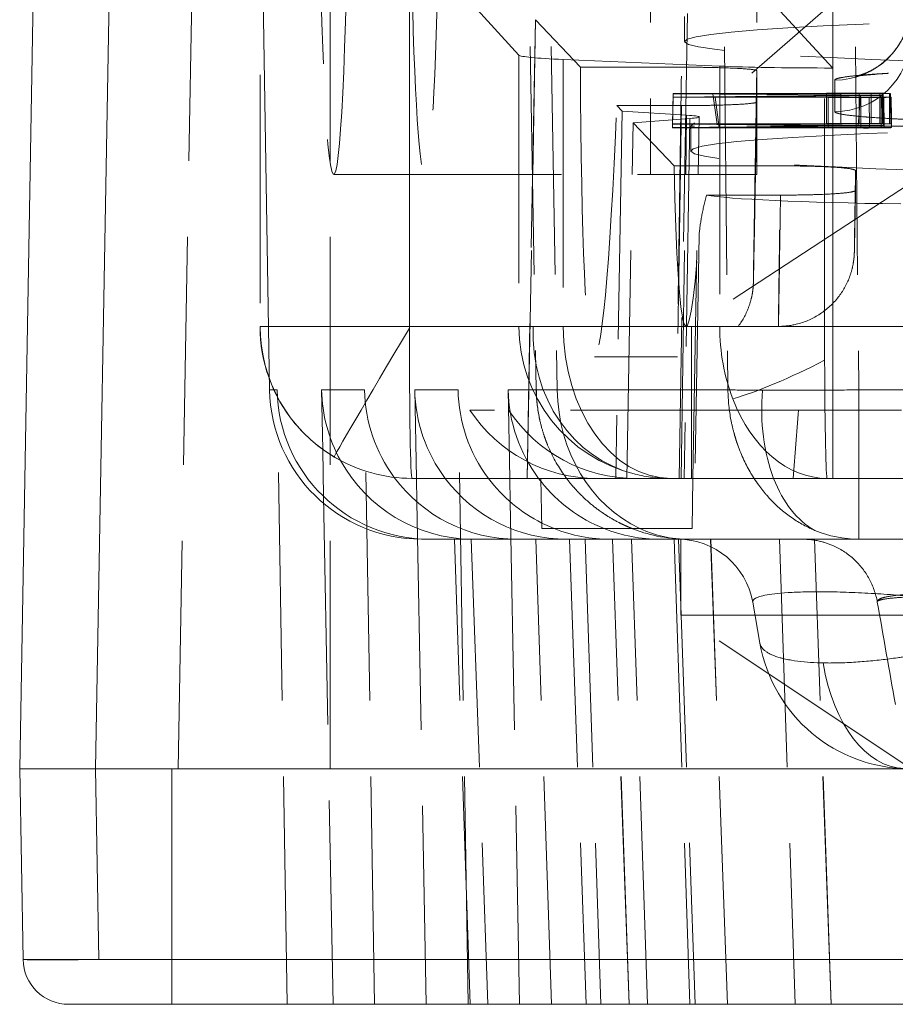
# Model space of a CAD drawing. Header units: millimetres. Extents: x -8.5 to 8.5, y 0 to 12.5.
# Tile 1 of 4: x -8.5 to -2.7, y 0 to 6.5. Entities that reach past the tile are written whole.
import ezdxf

# ---------------------------------------------------------------- set-up
doc = ezdxf.new("R2010")
doc.units = ezdxf.units.MM
doc.header["$LTSCALE"] = 10
doc.linetypes.add('ALLCAD_Strich', pattern=[0.2, 0.15, -0.05])
doc.layers.add('BESCH_KONT_verb_schn_grun_2d', color=10, linetype='Continuous')

msp = doc.modelspace()

# ---------------------------------------------------------------- linework, layer by layer
at = {"layer": 'BESCH_KONT_verb_schn_grun_2d', "linetype": 'Continuous', "lineweight": 0}
for p, q in [((-3.15, 12.46), (-3.15, 4.46)), ((-8.3461, 10.3652), (-8.5, 1.55)), ((-7.8462, 10.3652), (-8.0001, 1.55)), ((-6.8556, 4.0425), (-6.9619, 10.3652)), ((-5.9361, 8.0916), (-5.9361, 4.46)), ((-5.9361, 4.46), (-6.7217, 4.46)), ((-5.9361, 4.46), (-3.15, 4.46)), ((-3.15, 4.46), (5.9319, 4.46)), ((-3.15, 3.46), (-3.15, 4.46)), ((-6.8063, 4.0425), (-6.8556, 4.0425)), ((-6.5061, 3.6507), (-6.5004, 3.3408)), ((-5.9187, 3.46), (-3.15, 3.46)), ((-5.8897, 3.46), (-5.8868, 3.306)), ((-5.275, 3.46), (-5.2721, 3.3053)), ((-5.07, 3.46), (-5.0642, 3.13)), ((-5.0642, 3.13), (-5.07, 3.46)), ((-4.0758, 3.13), (-4.07, 3.46)), ((-3.15, 3.46), (5.9144, 3.46)), ((-2.979, 3.46), (-2.979, 3.06)), ((-4.0758, 3.13), (-5.0642, 3.13)), ((-4.1695, 3.06), (-5.8557, 3.06)), ((-5.5289, 3.0601), (-5.5289, 3.06)), ((-3.6295, 2.3764), (-3.6771, 2.6468)), ((-8.5, 1.55), (-8.4781, 0.2948)), ((-8.5, 1.55), (-8.0001, 1.55)), ((-8.0001, 1.55), (-2.6446, 1.55)), ((-8.0001, 1.55), (-7.9782, 0.2948)), ((7.9782, 0.2948), (-7.9782, 0.2948)), ((-7.9782, 0), (-8.1781, 0)), ((7.9782, 0), (-7.9782, 0))]:
    msp.add_line(p, q, dxfattribs=at)
at = {"layer": 'BESCH_KONT_verb_schn_grun_2d', "linetype": 'ALLCAD_Strich', "lineweight": 0}
for p, q in [((-7.4566, 1.55), (-7.3039, 10.3)), ((-6.4571, 1.55), (-6.4571, 10.3)), ((-5.2094, 10.3), (-5.1013, 4.0425)), ((-5.0713, 10.3), (-4.9631, 4.0425)), ((-3.9023, 10.3), (-3.84, 4.0425)), ((-3.0413, 10.3), (-2.979, 4.0425)), ((-6.9187, 8.1155), (-6.9187, 4.46)), ((-6.9179, 8.1138), (-6.9179, 4.46)), ((-4.35, 7.96), (-4.35, 5.46)), ((-3.65, 7.96), (-3.65, 6.1416)), ((-2.55, 7.11), (-4.085, 5.7774)), ((-5.7481, 6.8296), (-5.2151, 6.2446)), ((-3.7694, 6.8296), (-3.15, 6.16)), ((-4.106, 6.5179), (-4.1614, 3.46)), ((-4.125, 6.499), (-4.125, 6.334)), ((-5.1065, 6.4779), (-5.1613, 3.46)), ((-5.1605, 3.46), (-5.1058, 6.4764)), ((-4.8106, 6.1654), (-5.1058, 6.4764)), ((-5.2151, 6.2446), (-5.2151, 4.46)), ((-4.923, 6.2162), (-3.8937, 6.1725)), ((-4.923, 6.2162), (-4.923, 4.46)), ((-4.1456, 6.1654), (-4.8106, 6.1654)), ((-3.8937, 6.1725), (-3.8937, 4.46)), ((-3.204, 4.46), (-3.204, 6.16)), ((-3.204, 6.16), (-3.15, 6.16)), ((-3.65, 5.9366), (-3.65, 6.1416)), ((-3.1371, 6.0803), (-3.1371, 5.8733)), ((-4.2003, 5.9929), (-4.2038, 5.7932)), ((-4.2003, 5.9911), (-4.2038, 5.7912)), ((-4.2003, 5.969), (-4.2038, 5.7693)), ((-4.2003, 5.9672), (-4.2038, 5.7672)), ((-4.2003, 5.9929), (-3.1918, 5.9941)), ((-4.2003, 5.9911), (-4.2003, 5.9929)), ((-2.9669, 5.9804), (-4.2003, 5.9911)), ((-4.2003, 5.969), (-2.9669, 5.9804)), ((-4.2003, 5.9672), (-4.2003, 5.969)), ((-3.1812, 5.9666), (-4.2003, 5.9672)), ((-2.9762, 5.9922), (-3.9388, 5.9911)), ((-3.9388, 5.9911), (-3.9104, 5.7912)), ((-3.9388, 5.9911), (-2.818, 5.9813)), ((-2.82, 5.9798), (-3.9248, 5.9692)), ((-3.9248, 5.9692), (-3.8976, 5.7694)), ((-3.9248, 5.9692), (-2.9656, 5.9685)), ((-3.1918, 5.9941), (-3.1918, 5.7944)), ((-3.1918, 5.9941), (-3.0969, 5.9941)), ((-3.1812, 5.9666), (-3.1813, 5.7666)), ((-3.0969, 5.9941), (-3.0969, 5.7944)), ((-2.9669, 5.9804), (-2.9828, 5.7806)), ((-2.8401, 5.9924), (-2.9762, 5.9922)), ((-2.9762, 5.9922), (-2.9761, 5.7922)), ((-2.9656, 5.9685), (-2.9656, 5.7688)), ((-2.9656, 5.9685), (-2.8317, 5.9683)), ((-2.813, 5.9669), (-2.9103, 5.9654)), ((-2.9103, 5.9654), (-2.9093, 5.7654)), ((-2.8976, 5.9947), (-2.8965, 5.795)), ((-2.8976, 5.9947), (-2.8242, 5.9937)), ((-2.8317, 5.9683), (-2.8316, 5.7686)), ((-2.8242, 5.9937), (-2.823, 5.794)), ((-2.818, 5.9813), (-2.82, 5.9798)), ((-2.82, 5.9798), (-2.8166, 5.7799)), ((-2.818, 5.9813), (-2.8144, 5.7815)), ((-2.813, 5.9669), (-2.8121, 5.7669)), ((-2.7772, 5.9924), (-2.7757, 5.7925)), ((-2.7661, 5.9678), (-2.7626, 5.768)), ((-4.5706, 5.9127), (-4.1456, 5.9127)), ((-4.5362, 5.8765), (-4.5706, 5.9127)), ((-3.65, 5.9366), (-3.65, 5.46)), ((-4.5362, 5.8765), (-4.578, 3.46)), ((-4.1117, 5.8496), (-4.5362, 5.8765)), ((-4.147, 3.46), (-4.1117, 5.8496)), ((-4.07, 3.46), (-4.0285, 5.838)), ((-4.5045, 3.46), (-4.4633, 5.7997)), ((-4.4633, 5.7997), (-4.0911, 5.8279)), ((-4.1941, 5.5162), (-4.4633, 5.7997)), ((-4.2038, 5.7932), (-3.1918, 5.7944)), ((-4.2038, 5.7912), (-4.2038, 5.7932)), ((-2.9828, 5.7806), (-4.2038, 5.7912)), ((-4.2038, 5.7693), (-2.9828, 5.7806)), ((-4.2038, 5.7672), (-4.2038, 5.7693)), ((-3.1813, 5.7666), (-4.2038, 5.7672)), ((-4.0911, 5.8279), (-4.1277, 3.46)), ((-0.0592, 5.7774), (-4.085, 5.7774)), ((-4.085, 5.7774), (-4.085, 5.614)), ((-2.9761, 5.7922), (-3.9104, 5.7912)), ((-3.9104, 5.7912), (-2.8144, 5.7815)), ((-2.8166, 5.7799), (-3.8976, 5.7694)), ((-3.8976, 5.7694), (-2.9656, 5.7688)), ((-3.1918, 5.7944), (-3.0969, 5.7944)), ((-2.8403, 5.7924), (-2.9761, 5.7922)), ((-2.9656, 5.7688), (-2.8316, 5.7686)), ((-2.8121, 5.7669), (-2.9094, 5.7654)), ((-2.8965, 5.795), (-2.823, 5.794)), ((-2.8144, 5.7815), (-2.8166, 5.7799)), ((-3.4938, 5.5162), (-4.1941, 5.5162)), ((-6.4339, 5.46), (-4.35, 5.46)), ((-4.35, 5.46), (-3.65, 5.46)), ((-2.55, 5.46), (-4.08, 4.46)), ((-3, 5.3558), (-3, 5.4843)), ((-3.9806, 5.3239), (-3.4938, 5.3239)), ((-4.0294, 5.0593), (-4.0562, 3.46)), ((-6.7217, 4.46), (-6.9187, 4.46)), ((-4.08, 4.46), (-4.08, 3.46)), ((-4.08, 3.46), (-4.08, 4.46)), ((-4.7187, 4.26), (-4.1723, 4.26)), ((-6.7406, 0), (-6.8063, 4.0425)), ((-6.5135, 4.0425), (-6.5061, 3.6507)), ((-6.2302, 4.0425), (-6.5135, 4.0425)), ((-6.1646, 0), (-6.2302, 4.0425)), ((-5.9006, 4.0425), (-5.8897, 3.46)), ((-5.6154, 4.0425), (-5.9006, 4.0425)), ((-5.55, 0), (-5.6154, 4.0425)), ((-5.2859, 4.0425), (-5.275, 3.46)), ((-5.1013, 4.0425), (-5.2859, 4.0425)), ((-3.84, 4.0425), (-4.9631, 4.0425)), ((-2.979, 4.0425), (2.979, 4.0425)), ((-2.979, 4.0425), (-2.979, 3.46)), ((-3.3757, 3.91), (-5.5379, 3.91)), ((-2.6972, 3.91), (-2.7386, 3.91)), ((-6.5004, 3.3408), (-6.4379, 0)), ((-5.8868, 3.306), (-5.825, 0)), ((-5.2721, 3.3053), (-5.2103, 0)), ((-5.5349, 0), (-5.6389, 3.06)), ((-5.5289, 3.06), (-5.4189, 0)), ((-5.0014, 0), (-5.1049, 3.06)), ((-4.8827, 3.06), (-4.7724, 0)), ((-4.7791, 3.06), (-4.6751, 0)), ((-4.4897, 0), (-4.5997, 3.06)), ((-4.4892, 0), (-4.5992, 3.06)), ((-4.3699, 0), (-4.4733, 3.06)), ((-4.1933, 3.06), (-4.0898, 0)), ((-4.1654, 3.06), (-4.0553, 0)), ((-4.15, 2.56), (-4.15, 3.06)), ((-3.8433, 0), (-3.9537, 3.06)), ((-3.8427, 0), (-3.9531, 3.06)), ((-3.5007, 3.06), (-3.3972, 0)), ((-3.1609, 0), (-3.271, 3.06)), ((-3.1604, 0), (-3.2705, 3.06)), ((-4.15, 2.56), (0, 2.56)), ((-2.65, 1.56), (-4.15, 2.56)), ((-7.5, 1.55), (-7.5, 0.2948)), ((-8.4781, 0.2948), (-7.9782, 0.2948)), ((-7.5, 0.2948), (-7.5, 0)), ((-7.9782, 0), (7.9782, 0))]:
    msp.add_line(p, q, dxfattribs=at)
for centre, radius, start, end in [((-5.9187, 4.46), 1, 180, 219.65085), ((-3.3495, 2.56), 0.5, 76.36224, 90)]:
    msp.add_arc(centre, radius, start, end, dxfattribs=at)
at = {"layer": 'BESCH_KONT_verb_schn_grun_2d', "linetype": 'Continuous', "lineweight": 0}
for centre, radius, start, end in [((-5.9187, 4.46), 1, 219.65085, 239.23063), ((-5.9187, 4.46), 1, 239.23063, 270), ((-4.1695, 2.56), 0.5, 10, 90), ((-2.6446, 2.55), 1, 190, 270), ((-8.1781, 0.3), 0.3, 181.00769, 269.99734)]:
    msp.add_arc(centre, radius, start, end, dxfattribs=at)
at = {"layer": 'BESCH_KONT_verb_schn_grun_2d', "linetype": 'ALLCAD_Strich', "lineweight": 0}
for centre, major_axis, ratio, start_param, end_param in [((-6.4339, 7.96), (0, 2.5), 0.038681, -4.603386, -1.764674), ((-5.8344, 7.96), (0, 2.5), 0.038681, -4.328098, -2.039962), ((-4.2159, 6.2462), (-1, 0), 0.042463, 0.038662, 0.785398), ((-4.6541, 7.96), (0.0647, 3.7), 0.03867, -4.205327, -2.156463), ((-3.1866, 6.2025), (-1, 0), 0.042463, 0.785398, 1.553343), ((-4.57, 5.838), (-0.5415, 0), 0.04, -3.627232, -2.579838), ((-4.0545, 7.96), (-0.0612, -3.5), 0.03867, -0.797209, 0.594582), ((-4.2159, 4.46), (0, -1), 0.999253, -1.570796, -0.237272), ((-4.2159, 4.46), (-0.2164, -0.9763), 0.901532, -1.373526, -0.020998), ((-3.1866, 4.46), (0.8771, 0.4803), 0.188014, -2.456072, -1.692692), ((-5.5155, 4.06), (0.2943, -0.9559), 0.997713, -1.851389, -1.36547), ((-5.2264, 4.06), (0.9913, 0.1595), 0.995898, 2.998875, 3.616407), ((-4.9027, 4.06), (0.2943, -0.9559), 0.997713, -1.851389, -1.225341), ((-4.6139, 4.06), (0.9472, 0.3265), 0.997917, 2.826418, 3.452466), ((-4.2892, 4.06), (0.1915, -0.9816), 0.99657, -1.745412, -1.119364), ((-4.1021, 4.06), (-0.9216, -0.3882), 0.984888, -0.38633, -0.208313), ((-4.1021, 4.06), (0, -1), 0.861124, -1.553343, -0.376383), ((-2.979, 4.06), (-0.1578, -0.9875), 0.626372, -1.451039, -0.821748), ((-4.7014, 4.46), (0.8627, 0.5081), 0.998458, 3.191037, 4.179469), ((-4.2892, 4.06), (0.1915, -0.9816), 0.99657, -1.092662, -0.568452), ((-4.2159, 4.46), (0, -1), 0.999253, -0.237272, 0), ((-4.6139, 4.06), (0.9472, 0.3265), 0.997917, 3.914052, 4.003378)]:
    msp.add_ellipse(centre, major_axis=major_axis, ratio=ratio, start_param=start_param, end_param=end_param, dxfattribs=at)
at = {"layer": 'BESCH_KONT_verb_schn_grun_2d', "linetype": 'ALLCAD_Strich', "lineweight": 0, "extrusion": (0, 0, -1)}
for centre, major_axis, ratio, start_param, end_param in [((-3.1371, 6.5799), (0.5, 0), 0.999201, 0.026201, 1.570796), ((0, 6.334), (4.125, 0), 0.04, 0, 4.698386), ((-4.1064, 6.4779), (1.0002, 0), 0.039972, -3.179529, -3.140867), ((-3.1371, 6.3729), (0.5, 0), 0.999201, 0.026201, 1.570796), ((0, 5.614), (4.085, 0), 0.04, 0, 4.697897), ((-2.0259, 5.341), (2.0003, 0.0001), 0.04003, -4.36702, -3.355509), ((-5.9187, 4.46), (0, 1), 0.999253, -2.60441, -1.570796), ((-4.2159, 4.46), (0, -1), 0.707107, 0, 1.570796), ((-3.1866, 4.46), (0, 1), 0.707107, -2.067121, -1.570796), ((-3.1866, 4.46), (0, 1), 0.017452, -1.794749, -1.570796), ((-3.1866, 4.46), (0, -1), 0.017452, 0, 1.346843), ((-4.098, 4.037), (1.004, -0.0057), 0.004176, 3.076315, 3.104779), ((-2.979, 4.0599), (-1, -0.0099), 0.017348, -0.885229, -0.533321), ((-3.1866, 4.46), (0, -1), 0.707107, 0, 1.074471), ((-4.4476, 4.46), (0.8627, -0.5081), 0.998458, 1.037876, 2.026308), ((-5.9187, 4.46), (-0.5116, -0.8592), 0.008727, -0.019781, 0), ((-5.9187, 4.46), (0, -1), 0.999253, 0, 0.537183)]:
    msp.add_ellipse(centre, major_axis=major_axis, ratio=ratio, start_param=start_param, end_param=end_param, dxfattribs=at)
at = {"layer": 'BESCH_KONT_verb_schn_grun_2d', "linetype": 'Continuous', "lineweight": 0, "extrusion": (0, 0, -1)}
for centre, major_axis, ratio, start_param, end_param in [((-5.9187, 4.46), (-0.5116, -0.8592), 0.008727, 0, 1.551337), ((-5.9187, 4.46), (0, 1), 0.017452, -1.583052, -1.570796), ((-5.9187, 4.46), (0, -1), 0.017452, 0, 1.558541), ((-5.855, 4.06), (0.9296, 0.3706), 0.999067, 1.950504, 3.503847), ((-5.6724, 5.1582), (-0.2963, 2.0885), 0.681103, 3.237928, 3.248054)]:
    msp.add_ellipse(centre, major_axis=major_axis, ratio=ratio, start_param=start_param, end_param=end_param, dxfattribs=at)
at = {"layer": 'BESCH_KONT_verb_schn_grun_2d', "linetype": 'Continuous', "lineweight": 0}
for centre, major_axis, ratio, start_param, end_param in [((-5.8005, 4.06), (1, 0.1093), 0.994012, 3.049554, 4.602897), ((-5.5155, 4.06), (0.2943, -0.9559), 0.997713, -1.36547, -0.312712), ((-5.2264, 4.06), (0.9913, 0.1595), 0.995898, 3.616407, 4.552218), ((-4.9027, 4.06), (0.2943, -0.9559), 0.997713, -1.225341, -0.298046), ((-4.6139, 4.06), (0.9472, 0.3265), 0.997917, 3.452466, 3.914052), ((-4.2892, 4.06), (0.1915, -0.9816), 0.99657, -1.119364, -1.092662), ((-2.979, 4.06), (-0.1578, -0.9875), 0.626372, -0.821748, -0.221215), ((-4.6139, 4.06), (0.9472, 0.3265), 0.997917, 4.003378, 4.379762), ((-4.2892, 4.06), (0.1915, -0.9816), 0.99657, -0.568452, -0.192069), ((-4.1021, 4.06), (0, -1), 0.861124, -0.376383, 0), ((-2.9788, 4.06), (-0.0007, -1), 0.86116, -0.342487, 0.000639), ((-2.6446, 2.55), (-0.0341, -0.9994), 0.58998, -1.241684, -0.000002)]:
    msp.add_ellipse(centre, major_axis=major_axis, ratio=ratio, start_param=start_param, end_param=end_param, dxfattribs=at)
at = {"layer": 'BESCH_KONT_verb_schn_grun_2d', "linetype": 'ALLCAD_Strich', "lineweight": 0}
for points, knots in [([(-0.7878, 6.1586), (-0.9961, 6.1601), (-1.2133, 6.1603), (-1.6287, 6.1578), (-1.8322, 6.1553), (-2.2035, 6.1479), (-2.376, 6.143), (-2.6655, 6.1316), (-2.7875, 6.1249), (-2.9141, 6.1151), (-2.9471, 6.112), (-2.9886, 6.1072), (-3.001, 6.1051), (-3.001, 6.1051), (-3.001, 6.1051), (-3.0006, 6.1052), (-2.9947, 6.1061), (-2.9705, 6.1131), (-2.9605, 6.1163), (-2.9328, 6.1269), (-2.9136, 6.1352), (-2.8745, 6.1565), (-2.8544, 6.1691), (-2.8098, 6.2024), (-2.7853, 6.2247), (-2.734, 6.282), (-2.7084, 6.3196), (-2.6658, 6.4056), (-2.65, 6.456), (-2.6395, 6.5268), (-2.6378, 6.5469), (-2.6372, 6.5669)], [0, 0, 0, 0, 0.634956, 0.634956, 1.259513, 1.259513, 1.88264, 1.88264, 2.496693, 2.496693, 2.781172, 2.781172, 3.012487, 3.012487, 3.017607, 3.017607, 3.167562, 3.167562, 3.236749, 3.236749, 3.322983, 3.322983, 3.403083, 3.403083, 3.50672, 3.50672, 3.643526, 3.643526, 3.800445, 3.800445, 3.861334, 3.861334, 3.861334, 3.861334]), ([(-4.1456, 5.9127), (-4.1478, 5.7692), (-4.1499, 5.634), (-4.1518, 5.5078), (-4.1538, 5.3801), (-4.1556, 5.2618), (-4.1573, 5.1533), (-4.158, 5.1116), (-4.1586, 5.0714), (-4.1592, 5.0326), (-4.1616, 4.8814), (-4.1636, 4.7525), (-4.1653, 4.6464), (-4.1654, 4.6387), (-4.1656, 4.6312), (-4.1657, 4.6238), (-4.1673, 4.5231), (-4.1687, 4.4442), (-4.1697, 4.386), (-4.1701, 4.3652), (-4.1704, 4.3471), (-4.1707, 4.3316), (-4.1713, 4.299), (-4.1718, 4.2779), (-4.172, 4.2675), (-4.1723, 4.2592), (-4.1724, 4.2579), (-4.1724, 4.2631), (-4.1724, 4.2677), (-4.1723, 4.2776), (-4.1721, 4.2929), (-4.1718, 4.3247), (-4.171, 4.3802), (-4.1699, 4.4613), (-4.1688, 4.5387), (-4.1674, 4.6393), (-4.1657, 4.7637), (-4.1656, 4.7654), (-4.1656, 4.7672), (-4.1656, 4.769), (-4.1639, 4.8897), (-4.1619, 5.0327), (-4.1595, 5.1972), (-4.1588, 5.248), (-4.1581, 5.3009), (-4.1573, 5.3557), (-4.1557, 5.4649), (-4.1541, 5.582), (-4.1523, 5.7066), (-4.1502, 5.85), (-4.148, 6.0034), (-4.1456, 6.1654)], [0.0000002, 0.0000002, 0.0000002, 0.0000002, 0.0621433, 0.0621433, 0.0621433, 0.125, 0.125, 0.125, 0.1491189, 0.1491189, 0.1491189, 0.2432391, 0.2432391, 0.2432391, 0.25, 0.25, 0.25, 0.3420893, 0.3420893, 0.3420893, 0.375, 0.375, 0.375, 0.4441476, 0.4441476, 0.4441476, 0.5, 0.5, 0.5, 0.5495609, 0.5495609, 0.5495609, 0.6521656, 0.6521656, 0.6521656, 0.75, 0.75, 0.75, 0.7513861, 0.7513861, 0.7513861, 0.8458407, 0.8458407, 0.8458407, 0.875, 0.875, 0.875, 0.9330883, 0.9330883, 0.9330883, 0.9999999, 0.9999999, 0.9999999, 0.9999999]), ([(-3.65, 6.1416), (-3.65, 6.1444), (-3.6595, 6.1472), (-3.7004, 6.1527), (-3.7327, 6.1554), (-3.8174, 6.1598), (-3.867, 6.1617), (-3.9595, 6.1638), (-3.9967, 6.1644), (-4.0716, 6.1652), (-4.1084, 6.1654), (-4.1456, 6.1654)], [0.000001, 0.000001, 0.000001, 0.000001, 0.02103291, 0.02103291, 0.04312075, 0.04312075, 0.06327885, 0.06327885, 0.07544718, 0.07544718, 0.0866622, 0.0866622, 0.0866622, 0.0866622]), ([(-0.7843, 6.159), (-0.8514, 6.1595), (-0.9192, 6.1599), (-0.9873, 6.1601), (-1.0716, 6.1603), (-1.1562, 6.1603), (-1.2406, 6.1602), (-1.3369, 6.16), (-1.4328, 6.1595), (-1.5273, 6.1587), (-1.5734, 6.1584), (-1.6191, 6.1579), (-1.6643, 6.1575), (-1.7206, 6.1568), (-1.7762, 6.1561), (-1.831, 6.1553), (-1.9151, 6.1541), (-1.9972, 6.1526), (-2.0764, 6.1509), (-2.0952, 6.1505), (-2.1138, 6.1501), (-2.1322, 6.1497), (-2.178, 6.1486), (-2.2227, 6.1475), (-2.2663, 6.1463), (-2.2968, 6.1455), (-2.3268, 6.1446), (-2.3561, 6.1437), (-2.3708, 6.1432), (-2.3853, 6.1428), (-2.3996, 6.1423), (-2.4036, 6.1422), (-2.4076, 6.1421), (-2.4117, 6.1419), (-2.4224, 6.1416), (-2.4331, 6.1412), (-2.4422, 6.1409), (-2.5167, 6.1383), (-2.5876, 6.1355), (-2.6537, 6.1324), (-2.7243, 6.1291), (-2.7894, 6.1256), (-2.8473, 6.1217), (-2.8812, 6.1195), (-2.9126, 6.1172), (-2.9413, 6.1148), (-2.9577, 6.1134), (-2.9732, 6.112), (-2.9877, 6.1106), (-3.0234, 6.1071), (-3.0533, 6.1035), (-3.0767, 6.0998), (-3.0968, 6.0966), (-3.1122, 6.0933), (-3.1224, 6.09), (-3.1306, 6.0873), (-3.1355, 6.0845), (-3.1367, 6.0818), (-3.137, 6.0813), (-3.1371, 6.0808), (-3.1371, 6.0803)], [0, 0, 0, 0, 0.057641, 0.057641, 0.057641, 0.129005, 0.129005, 0.129005, 0.210388, 0.210388, 0.210388, 0.25, 0.25, 0.25, 0.299259, 0.299259, 0.299259, 0.375, 0.375, 0.375, 0.392945, 0.392945, 0.392945, 0.4375, 0.4375, 0.4375, 0.46875, 0.46875, 0.46875, 0.484375, 0.484375, 0.484375, 0.488686, 0.488686, 0.488686, 0.5, 0.5, 0.5, 0.592775, 0.592775, 0.592775, 0.692013, 0.692013, 0.692013, 0.75, 0.75, 0.75, 0.783122, 0.783122, 0.783122, 0.864247, 0.864247, 0.864247, 0.933763, 0.933763, 0.933763, 0.990144, 0.990144, 0.990144, 1, 1, 1, 1]), ([(-3.65, 6.1416), (-3.6517, 6.0443), (-3.654, 5.9044), (-3.6566, 5.7521), (-3.6576, 5.6891), (-3.6583, 5.6476), (-3.6586, 5.6283), (-3.6604, 5.5211), (-3.6618, 5.4413), (-3.6642, 5.2938), (-3.6653, 5.2268), (-3.6673, 5.1019), (-3.6682, 5.0464), (-3.6697, 4.9492), (-3.6704, 4.9071), (-3.6719, 4.8038), (-3.6724, 4.7642), (-3.6725, 4.7436), (-3.6719, 4.7628), (-3.6704, 4.8366), (-3.6698, 4.8684), (-3.6682, 4.9464), (-3.6673, 4.9934), (-3.6653, 5.0985), (-3.6637, 5.1869), (-3.6615, 5.3071), (-3.6604, 5.3623), (-3.6597, 5.3998), (-3.6594, 5.4202), (-3.6563, 5.5863), (-3.6533, 5.7523), (-3.65, 5.9366)], [0, 0, 0, 0, 0.0625, 0.09375, 0.109375, 0.109375, 0.125, 0.125, 0.1875, 0.1875, 0.25, 0.25, 0.3125, 0.3125, 0.375, 0.375, 0.5, 0.5, 0.625, 0.625, 0.6875, 0.6875, 0.75, 0.75, 0.8125, 0.84375, 0.859375, 0.859375, 0.875, 0.875, 1, 1, 1, 1]), ([(-2.9103, 5.9654), (-2.9215, 5.9653), (-2.9321, 5.9652), (-2.9428, 5.9653), (-2.9537, 5.9654), (-2.9644, 5.9656), (-2.9751, 5.9657), (-2.9857, 5.9659), (-2.9964, 5.9661), (-3.0084, 5.9662), (-3.0203, 5.9663), (-3.0317, 5.9663), (-3.0431, 5.9663), (-3.066, 5.9664), (-3.0888, 5.9665), (-3.1121, 5.9665), (-3.1355, 5.9665), (-3.158, 5.9665), (-3.1812, 5.9666)], [0, 0, 0, 0, 0.0000341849, 0.0000341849, 0.0000341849, 0.0000686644, 0.0000686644, 0.0000686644, 0.0001031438, 0.0001031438, 0.0001031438, 0.0001376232, 0.0001376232, 0.0001376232, 0.0002065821, 0.0002065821, 0.0002065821, 0.000275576, 0.000275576, 0.000275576, 0.000275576]), ([(-3.0969, 5.9941), (-3.0796, 5.9942), (-3.0623, 5.9942), (-3.0448, 5.9942), (-3.0274, 5.9943), (-3.0102, 5.9945), (-2.9935, 5.9947), (-2.9852, 5.9948), (-2.9769, 5.9949), (-2.9688, 5.995), (-2.9648, 5.9951), (-2.961, 5.9952), (-2.9572, 5.9952), (-2.9534, 5.9953), (-2.9504, 5.9953), (-2.9464, 5.9953), (-2.9305, 5.9952), (-2.9136, 5.9949), (-2.8976, 5.9947)], [0, 0, 0, 0, 0.000051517, 0.000051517, 0.000051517, 0.0001030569, 0.0001030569, 0.0001030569, 0.0001288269, 0.0001288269, 0.0001288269, 0.0001417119, 0.0001417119, 0.0001417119, 0.0001545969, 0.0001545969, 0.0001545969, 0.000206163, 0.000206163, 0.000206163, 0.000206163]), ([(-2.8401, 5.9924), (-2.8401, 5.959), (-2.8402, 5.9257), (-2.8402, 5.859), (-2.8402, 5.8257), (-2.8403, 5.7924)], [-0.02000306, -0.02000306, -0.02000306, -0.02000306, -0.01000153, -0.01000153, 0, 0, 0, 0]), ([(-2.7772, 5.9924), (-2.7823, 5.9923), (-2.7862, 5.9923), (-2.7914, 5.9923), (-2.7965, 5.9922), (-2.8022, 5.9923), (-2.8076, 5.9923), (-2.8185, 5.9923), (-2.8291, 5.9923), (-2.8401, 5.9924)], [0.00000000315, 0.00000000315, 0.00000000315, 0.00000000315, 0.00001571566, 0.00001571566, 0.00001571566, 0.00003134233, 0.00003134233, 0.00003134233, 0.000062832, 0.000062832, 0.000062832, 0.000062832]), ([(-2.8317, 5.9683), (-2.8317, 5.9683), (-2.8317, 5.9683), (-2.8192, 5.9683), (-2.8071, 5.9683), (-2.7892, 5.9682), (-2.7831, 5.9681), (-2.7744, 5.968), (-2.7718, 5.968), (-2.768, 5.9679), (-2.7665, 5.9679), (-2.7658, 5.9679), (-2.766, 5.9679), (-2.7661, 5.9678)], [-0.0006556, -0.0006556, -0.0006556, -0.0006556, 0, 0, 0.4999857, 0.4999857, 0.7499785, 0.7499785, 0.874975, 0.874975, 0.9374732, 0.9374732, 0.9975162, 0.9975162, 0.9975162, 0.9975162]), ([(-2.8242, 5.9937), (-2.8123, 5.9935), (-2.8005, 5.9933), (-2.7888, 5.9931), (-2.777, 5.993), (-2.7665, 5.9926), (-2.7772, 5.9924)], [0, 0, 0, 0, 0.00003428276, 0.00003428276, 0.00003428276, 0.000068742, 0.000068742, 0.000068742, 0.000068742]), ([(-2.7661, 5.9678), (-2.7669, 5.9676), (-2.7678, 5.9675), (-2.7715, 5.9675), (-2.7753, 5.9674), (-2.7804, 5.9673), (-2.7849, 5.9672), (-2.7895, 5.9672), (-2.7942, 5.9671), (-2.7988, 5.9671), (-2.8036, 5.967), (-2.8089, 5.9669), (-2.813, 5.9669)], [0.00000000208, 0.00000000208, 0.00000000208, 0.00000000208, 0.00001357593, 0.00001357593, 0.00001357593, 0.00002732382, 0.00002732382, 0.00002732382, 0.00004107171, 0.00004107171, 0.00004107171, 0.000055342, 0.000055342, 0.000055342, 0.000055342]), ([(-3.65, 5.9365), (-3.6548, 5.6674), (-3.6592, 5.431), (-3.666, 5.0642), (-3.6686, 4.9272), (-3.671, 4.8083), (-3.6715, 4.7822), (-3.6721, 4.7578), (-3.6722, 4.7528), (-3.6725, 4.7438), (-3.6726, 4.7416), (-3.6731, 4.7325), (-3.6733, 4.7287), (-3.6739, 4.7197), (-3.6742, 4.7166), (-3.6752, 4.7063), (-3.6761, 4.6979), (-3.6796, 4.6732), (-3.6829, 4.6562), (-3.6926, 4.6174), (-3.6996, 4.5955), (-3.7263, 4.5289), (-3.7514, 4.4858), (-3.815, 4.4063), (-3.8552, 4.3698), (-3.9442, 4.312), (-3.994, 4.2899), (-4.0866, 4.2656), (-4.1296, 4.26), (-4.1723, 4.26)], [0, 0, 0, 0, 1.039322, 1.039322, 2.058836, 2.058836, 2.506799, 2.506799, 2.70096, 2.70096, 2.773856, 2.773856, 2.804824, 2.804824, 2.817755, 2.817755, 2.843965, 2.843965, 2.895706, 2.895706, 2.964366, 2.964366, 3.110962, 3.110962, 3.269862, 3.269862, 3.429174, 3.429174, 3.557242, 3.557242, 3.557242, 3.557242]), ([(-4.1456, 5.9127), (-4.1085, 5.9127), (-4.0718, 5.9129), (-3.9971, 5.9137), (-3.96, 5.9143), (-3.8675, 5.9165), (-3.8179, 5.9183), (-3.7331, 5.9227), (-3.7007, 5.9254), (-3.6596, 5.9309), (-3.65, 5.9337), (-3.65, 5.9366)], [0.00000001, 0.00000001, 0.00000001, 0.00000001, 0.01111082, 0.01111082, 0.02316242, 0.02316242, 0.04317023, 0.04317023, 0.06509349, 0.06509349, 0.0860558, 0.0860558, 0.0860558, 0.0860558]), ([(-3.1371, 5.8733), (-3.1371, 5.8731), (-3.137, 5.8729), (-3.137, 5.8727), (-3.1363, 5.8694), (-3.1306, 5.8661), (-3.1203, 5.8629), (-3.1075, 5.859), (-3.0875, 5.8551), (-3.0614, 5.8515), (-3.0307, 5.8471), (-2.9916, 5.843), (-2.9457, 5.8391), (-2.9326, 5.838), (-2.9189, 5.8369), (-2.9046, 5.8358), (-2.8629, 5.8327), (-2.8167, 5.8297), (-2.767, 5.8269), (-2.7322, 5.8249), (-2.6956, 5.8231), (-2.6576, 5.8213), (-2.6165, 5.8194), (-2.5738, 5.8175), (-2.5299, 5.8158), (-2.5247, 5.8156), (-2.5195, 5.8154), (-2.5143, 5.8152), (-2.4896, 5.8143), (-2.4646, 5.8134), (-2.4392, 5.8125), (-2.4139, 5.8117), (-2.3894, 5.8109), (-2.3624, 5.81), (-2.3254, 5.8089), (-2.2874, 5.8078), (-2.2484, 5.8067), (-2.1515, 5.8042), (-2.0486, 5.8019), (-1.9411, 5.8), (-1.8392, 5.7982), (-1.7333, 5.7968), (-1.6247, 5.7957), (-1.5286, 5.7947), (-1.4305, 5.7941), (-1.3314, 5.7937), (-1.2436, 5.7933), (-1.1551, 5.7932), (-1.0666, 5.7934), (-0.9933, 5.7935), (-0.9201, 5.7937), (-0.8472, 5.7942), (-0.8291, 5.7943), (-0.811, 5.7944), (-0.7929, 5.7945)], [0, 0, 0, 0, 0.003866, 0.003866, 0.003866, 0.06354, 0.06354, 0.06354, 0.137783, 0.137783, 0.137783, 0.225, 0.225, 0.225, 0.25, 0.25, 0.25, 0.323409, 0.323409, 0.323409, 0.375, 0.375, 0.375, 0.430924, 0.430924, 0.430924, 0.4375, 0.4375, 0.4375, 0.46875, 0.46875, 0.46875, 0.5, 0.5, 0.5, 0.54279, 0.54279, 0.54279, 0.649153, 0.649153, 0.649153, 0.75, 0.75, 0.75, 0.839255, 0.839255, 0.839255, 0.918267, 0.918267, 0.918267, 0.983711, 0.983711, 0.983711, 1, 1, 1, 1]), ([(-2.9096, 5.7654), (-2.9207, 5.7653), (-2.9324, 5.7652), (-2.9436, 5.7653), (-2.9548, 5.7654), (-2.9656, 5.7656), (-2.9764, 5.7658), (-2.9871, 5.7659), (-2.9975, 5.7661), (-3.0089, 5.7662), (-3.0203, 5.7663), (-3.0318, 5.7663), (-3.0433, 5.7663), (-3.0663, 5.7664), (-3.0892, 5.7665), (-3.1122, 5.7665), (-3.1353, 5.7666), (-3.1583, 5.7666), (-3.1813, 5.7666)], [0, 0, 0, 0, 0.0000340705, 0.0000340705, 0.0000340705, 0.0000684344, 0.0000684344, 0.0000684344, 0.0001027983, 0.0001027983, 0.0001027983, 0.0001371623, 0.0001371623, 0.0001371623, 0.0002058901, 0.0002058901, 0.0002058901, 0.000274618, 0.000274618, 0.000274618, 0.000274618]), ([(-3.0969, 5.7944), (-3.0797, 5.7945), (-3.0623, 5.7945), (-3.0452, 5.7945), (-3.028, 5.7946), (-3.0111, 5.7947), (-2.9946, 5.795), (-2.9863, 5.7951), (-2.9781, 5.7952), (-2.9703, 5.7953), (-2.9664, 5.7954), (-2.9626, 5.7955), (-2.9585, 5.7955), (-2.9544, 5.7956), (-2.9501, 5.7956), (-2.9458, 5.7956), (-2.9287, 5.7955), (-2.9128, 5.7952), (-2.8965, 5.795)], [0, 0, 0, 0, 0.0000516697, 0.0000516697, 0.0000516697, 0.0001033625, 0.0001033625, 0.0001033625, 0.0001292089, 0.0001292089, 0.0001292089, 0.0001421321, 0.0001421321, 0.0001421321, 0.0001550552, 0.0001550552, 0.0001550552, 0.000206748, 0.000206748, 0.000206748, 0.000206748]), ([(-2.7757, 5.7925), (-2.7807, 5.7924), (-2.7857, 5.7923), (-2.7912, 5.7923), (-2.7967, 5.7923), (-2.8022, 5.7923), (-2.8077, 5.7923), (-2.8186, 5.7923), (-2.8294, 5.7923), (-2.8403, 5.7924)], [0.0000000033, 0.0000000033, 0.0000000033, 0.0000000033, 0.0000162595, 0.0000162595, 0.0000162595, 0.000032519, 0.000032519, 0.000032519, 0.000065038, 0.000065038, 0.000065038, 0.000065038]), ([(-2.8316, 5.7686), (-2.8193, 5.7686), (-2.8069, 5.7686), (-2.7947, 5.7685), (-2.7886, 5.7685), (-2.7825, 5.7684), (-2.7765, 5.7684), (-2.7705, 5.7683), (-2.7622, 5.7683), (-2.7626, 5.768)], [0, 0, 0, 0, 0.00003715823, 0.00003715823, 0.00003715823, 0.00005573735, 0.00005573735, 0.00005573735, 0.000074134, 0.000074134, 0.000074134, 0.000074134]), ([(-2.8229, 5.794), (-2.811, 5.7938), (-2.7992, 5.7936), (-2.7874, 5.7934), (-2.7815, 5.7933), (-2.7751, 5.7932), (-2.7709, 5.7931), (-2.7667, 5.7929), (-2.7704, 5.7926), (-2.7757, 5.7925)], [0, 0, 0, 0, 0.00003844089, 0.00003844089, 0.00003844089, 0.00005771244, 0.00005771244, 0.00005771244, 0.000076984, 0.000076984, 0.000076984, 0.000076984]), ([(-2.7626, 5.768), (-2.7635, 5.7678), (-2.7655, 5.7676), (-2.7699, 5.7675), (-2.7743, 5.7674), (-2.7792, 5.7673), (-2.7838, 5.7673), (-2.7884, 5.7672), (-2.7931, 5.7672), (-2.7978, 5.7671), (-2.8026, 5.767), (-2.8072, 5.767), (-2.8121, 5.7669)], [0, 0, 0, 0, 0.00001458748, 0.00001458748, 0.00001458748, 0.00002935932, 0.00002935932, 0.00002935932, 0.00004413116, 0.00004413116, 0.00004413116, 0.000058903, 0.000058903, 0.000058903, 0.000058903]), ([(-3.4938, 5.3239), (-3.4983, 5.0331), (-3.5017, 4.8062), (-3.504, 4.6592), (-3.5063, 4.5122), (-3.5074, 4.4451), (-3.5074, 4.4628), (-3.5074, 4.4804), (-3.5063, 4.5828), (-3.504, 4.7626), (-3.5017, 4.9424), (-3.4983, 5.1997), (-3.4938, 5.5162)], [0.0000004, 0.0000004, 0.0000004, 0.0000004, 0.25, 0.25, 0.25, 0.5, 0.5, 0.5, 0.75, 0.75, 0.75, 0.9999997, 0.9999997, 0.9999997, 0.9999997]), ([(-3, 5.4843), (-3, 5.4878), (-3.0068, 5.4914), (-3.0387, 5.4982), (-3.063, 5.5014), (-3.137, 5.5076), (-3.184, 5.5101), (-3.2743, 5.5134), (-3.3172, 5.5145), (-3.4059, 5.5159), (-3.4494, 5.5162), (-3.4938, 5.5162)], [0.000001, 0.000001, 0.000001, 0.000001, 0.0266767, 0.0266767, 0.0516689, 0.0516689, 0.0780946, 0.0780946, 0.0971294, 0.0971294, 0.1137635, 0.1137635, 0.1137635, 0.1137635]), ([(-3, 5.4843), (-3.0008, 5.4336), (-3.0016, 5.3864), (-3.0023, 5.3426), (-3.0027, 5.32), (-3.003, 5.2984), (-3.0034, 5.2776), (-3.0039, 5.2472), (-3.0043, 5.2188), (-3.0047, 5.1923), (-3.0049, 5.1791), (-3.0051, 5.1664), (-3.0053, 5.1542), (-3.0054, 5.1481), (-3.0055, 5.1421), (-3.0056, 5.1362), (-3.0057, 5.1304), (-3.0058, 5.1251), (-3.0059, 5.119), (-3.0059, 5.1175), (-3.0059, 5.1159), (-3.0059, 5.1144), (-3.0069, 5.05), (-3.0076, 5.0049), (-3.0079, 4.9785), (-3.0081, 4.966), (-3.0081, 4.9578), (-3.0081, 4.9539), (-3.0081, 4.9494), (-3.0081, 4.9507), (-3.0079, 4.9576), (-3.0078, 4.9602), (-3.0077, 4.9638), (-3.0076, 4.9681), (-3.0074, 4.976), (-3.0072, 4.9865), (-3.0069, 4.9998), (-3.0067, 5.0064), (-3.0066, 5.0137), (-3.0064, 5.0217), (-3.0063, 5.0257), (-3.0063, 5.0299), (-3.0062, 5.0342), (-3.0061, 5.0386), (-3.006, 5.0435), (-3.0059, 5.0478), (-3.0059, 5.0497), (-3.0058, 5.0517), (-3.0058, 5.0537), (-3.0053, 5.0785), (-3.0047, 5.1076), (-3.0041, 5.1408), (-3.0037, 5.1592), (-3.0033, 5.1788), (-3.0029, 5.1997), (-3.0027, 5.2146), (-3.0024, 5.2302), (-3.0021, 5.2464), (-3.0014, 5.2801), (-3.0007, 5.3165), (-3, 5.3558)], [0, 0, 0, 0, 0.082427, 0.082427, 0.082427, 0.125, 0.125, 0.125, 0.1875, 0.1875, 0.1875, 0.21875, 0.21875, 0.21875, 0.234375, 0.234375, 0.234375, 0.25, 0.25, 0.25, 0.253958, 0.253958, 0.253958, 0.42092, 0.42092, 0.42092, 0.5, 0.5, 0.5, 0.590043, 0.590043, 0.590043, 0.625, 0.625, 0.625, 0.6875, 0.6875, 0.6875, 0.71875, 0.71875, 0.71875, 0.734375, 0.734375, 0.734375, 0.75, 0.75, 0.75, 0.757066, 0.757066, 0.757066, 0.844924, 0.844924, 0.844924, 0.893414, 0.893414, 0.893414, 0.928083, 0.928083, 0.928083, 1, 1, 1, 1]), ([(-4.0294, 5.0593), (-4.0264, 5.1001), (-4.0205, 5.1426), (-4.004, 5.231), (-3.9933, 5.2767), (-3.9806, 5.3239)], [-0.04372602, -0.04372602, -0.04372602, -0.04372602, -0.02186024, -0.02186024, 0, 0, 0, 0]), ([(-3, 5.3558), (-3.003, 5.1926), (-3.0053, 5.0743), (-3.0072, 4.9857), (-3.0075, 4.9692), (-3.008, 4.9526), (-3.008, 4.9494), (-3.0084, 4.9401), (-3.0084, 4.9375), (-3.0091, 4.9269), (-3.0093, 4.9243), (-3.0097, 4.9186), (-3.01, 4.9155), (-3.011, 4.9054), (-3.0119, 4.8976), (-3.0152, 4.8744), (-3.0182, 4.8584), (-3.0276, 4.8194), (-3.035, 4.7963), (-3.0625, 4.7276), (-3.0884, 4.6835), (-3.154, 4.6028), (-3.1956, 4.5659), (-3.2871, 4.5082), (-3.3384, 4.4866), (-3.429, 4.4648), (-3.4683, 4.4601), (-3.5074, 4.46)], [0, 0, 0, 0, 0.974955, 0.974955, 1.322631, 1.322631, 1.472669, 1.472669, 1.529261, 1.529261, 1.54321, 1.54321, 1.555339, 1.555339, 1.579809, 1.579809, 1.628285, 1.628285, 1.70063, 1.70063, 1.850557, 1.850557, 2.012812, 2.012812, 2.175333, 2.175333, 2.29248, 2.29248, 2.29248, 2.29248]), ([(-3.4938, 5.3239), (-3.4494, 5.3239), (-3.4059, 5.3242), (-3.3173, 5.3256), (-3.2745, 5.3268), (-3.1841, 5.33), (-3.1371, 5.3325), (-3.0631, 5.3387), (-3.0388, 5.3419), (-3.0068, 5.3487), (-3, 5.3523), (-3, 5.3558)], [0, 0, 0, 0, 0.01331518, 0.01331518, 0.02854982, 0.02854982, 0.04970672, 0.04970672, 0.06973982, 0.06973982, 0.09112382, 0.09112382, 0.09112382, 0.09112382]), ([(-4.9631, 4.0425), (-5.0047, 4.0422), (-5.0367, 4.0417), (-5.0601, 4.0417), (-5.0809, 4.0417), (-5.0948, 4.0421), (-5.0998, 4.0424)], [0, 0, 0, 0, 0.5, 0.5, 0.5, 0.9461362, 0.9461362, 0.9461362, 0.9461362]), ([(-3.84, 4.0425), (-3.8389, 3.9717), (-3.8315, 3.9055), (-3.82, 3.8448), (-3.8142, 3.8144), (-3.8075, 3.7855), (-3.7999, 3.7579), (-3.7961, 3.7441), (-3.7922, 3.7306), (-3.7881, 3.7175), (-3.786, 3.711), (-3.7839, 3.7045), (-3.7818, 3.6982), (-3.7807, 3.695), (-3.7796, 3.6918), (-3.7785, 3.6887), (-3.7775, 3.6855), (-3.7768, 3.6836), (-3.7753, 3.6793), (-3.7507, 3.6101), (-3.7211, 3.5481), (-3.6884, 3.493), (-3.6817, 3.4817), (-3.6749, 3.4707), (-3.6679, 3.46)], [0, 0, 0, 0, 0.125, 0.125, 0.125, 0.1875, 0.1875, 0.1875, 0.21875, 0.21875, 0.21875, 0.234375, 0.234375, 0.234375, 0.2421875, 0.2421875, 0.2421875, 0.25, 0.25, 0.25, 0.375, 0.375, 0.375, 0.4005812, 0.4005812, 0.4005812, 0.4005812]), ([(-2.979, 4.0425), (-3.0645, 4.0417), (-3.1472, 4.0407), (-3.2295, 4.0402), (-3.2706, 4.04), (-3.3116, 4.0399), (-3.3525, 4.0399), (-3.3729, 4.0399), (-3.3934, 4.0399), (-3.4137, 4.0399), (-3.4239, 4.0399), (-3.4341, 4.0399), (-3.4443, 4.0399), (-3.4544, 4.0399), (-3.4665, 4.0399), (-3.4747, 4.0399), (-3.5206, 4.0399), (-3.567, 4.04), (-3.6119, 4.0402)], [0, 0, 0, 0, 0.25, 0.25, 0.25, 0.375, 0.375, 0.375, 0.4375, 0.4375, 0.4375, 0.46875, 0.46875, 0.46875, 0.5, 0.5, 0.5, 0.6764561, 0.6764561, 0.6764561, 0.6764561]), ([(-2.7386, 3.91), (-2.8554, 3.91), (-2.968, 3.91), (-3.1818, 3.91), (-3.2825, 3.91), (-3.3757, 3.91)], [0.000001, 0.000001, 0.000001, 0.000001, 0.03733626, 0.03733626, 0.07467154, 0.07467154, 0.07467154, 0.07467154]), ([(-5.0829, 3.8679), (-5.0809, 3.8579), (-5.0788, 3.848), (-5.0766, 3.8384), (-5.0697, 3.8081), (-5.0618, 3.7797), (-5.0533, 3.7532), (-5.049, 3.7399), (-5.0446, 3.7272), (-5.04, 3.7149), (-5.0378, 3.7087), (-5.0355, 3.7027), (-5.0332, 3.6967), (-5.0309, 3.6908), (-5.0301, 3.6887), (-5.0262, 3.6793), (-4.995, 3.6036), (-4.9584, 3.5402), (-4.9207, 3.4864), (-4.9019, 3.4595), (-4.8828, 3.4349), (-4.8632, 3.4119), (-4.8534, 3.4005), (-4.8435, 3.3893), (-4.8335, 3.3785), (-4.8284, 3.3731), (-4.8233, 3.3678), (-4.8182, 3.3625), (-4.8131, 3.3572), (-4.8089, 3.3529), (-4.8026, 3.3467), (-4.7774, 3.322), (-4.7527, 3.3002), (-4.7269, 3.2795), (-4.714, 3.2692), (-4.7008, 3.2591), (-4.687, 3.2492), (-4.6801, 3.2442), (-4.6731, 3.2393), (-4.6659, 3.2343), (-4.6587, 3.2294), (-4.6503, 3.2238), (-4.6438, 3.2196), (-4.6179, 3.2029), (-4.5906, 3.187), (-4.5613, 3.1718), (-4.5466, 3.1642), (-4.5314, 3.1568), (-4.5156, 3.1496), (-4.5077, 3.146), (-4.4997, 3.1425), (-4.4915, 3.139), (-4.4874, 3.1373), (-4.4832, 3.1356), (-4.4791, 3.1339), (-4.4761, 3.1326), (-4.4724, 3.1312), (-4.4694, 3.13)], [0.1050854, 0.1050854, 0.1050854, 0.1050854, 0.125, 0.125, 0.125, 0.1875, 0.1875, 0.1875, 0.21875, 0.21875, 0.21875, 0.234375, 0.234375, 0.234375, 0.25, 0.25, 0.25, 0.375, 0.375, 0.375, 0.4375, 0.4375, 0.4375, 0.46875, 0.46875, 0.46875, 0.484375, 0.484375, 0.484375, 0.5, 0.5, 0.5, 0.5625, 0.5625, 0.5625, 0.59375, 0.59375, 0.59375, 0.609375, 0.609375, 0.609375, 0.625, 0.625, 0.625, 0.6875, 0.6875, 0.6875, 0.71875, 0.71875, 0.71875, 0.734375, 0.734375, 0.734375, 0.7421875, 0.7421875, 0.7421875, 0.7477671, 0.7477671, 0.7477671, 0.7477671]), ([(-2.8571, 2.6468), (-2.8665, 2.7), (-2.8849, 2.7524), (-2.9362, 2.8463), (-2.9696, 2.8893), (-3.0472, 2.9618), (-3.0925, 2.9921), (-3.1699, 3.0277), (-3.2005, 3.0383), (-3.2317, 3.0459)], [0, 0, 0, 0, 0.1620851, 0.1620851, 0.3213038, 0.3213038, 0.4806254, 0.4806254, 0.576889, 0.576889, 0.576889, 0.576889]), ([(-2.8571, 2.6468), (-2.8579, 2.6514), (-2.854, 2.6609), (-2.8269, 2.6745), (-2.7691, 2.687), (-2.6741, 2.6966), (-2.5393, 2.7016), (-2.3678, 2.7008), (-2.1703, 2.6936), (-1.965, 2.6809), (-1.7734, 2.6649), (-1.6548, 2.6527), (-1.6015, 2.6468)], [0.053579, 0.053579, 0.053579, 0.053579, 0.1147203, 0.1883414, 0.2712176, 0.3618203, 0.4584089, 0.5595519, 0.66275, 0.7633362, 0.8561598, 0.9352432, 0.9352432, 0.9352432, 0.9352432]), ([(-0.6445, 2.6468), (-0.696, 2.6493), (-0.7477, 2.6516), (-0.7995, 2.6539), (-0.9015, 2.6583), (-1.0039, 2.6624), (-1.1055, 2.6661), (-1.2212, 2.6704), (-1.336, 2.6741), (-1.4478, 2.6772), (-1.5687, 2.6806), (-1.6861, 2.6833), (-1.798, 2.6853), (-1.9136, 2.6873), (-2.0232, 2.6885), (-2.1246, 2.6889), (-2.2254, 2.6893), (-2.3181, 2.6889), (-2.4009, 2.6877), (-2.481, 2.6866), (-2.5518, 2.6847), (-2.612, 2.6821), (-2.6687, 2.6796), (-2.7161, 2.6765), (-2.7534, 2.6729), (-2.7874, 2.6696), (-2.8131, 2.6658), (-2.8304, 2.6617), (-2.8455, 2.6581), (-2.8542, 2.6541), (-2.8566, 2.65), (-2.8571, 2.6489), (-2.8573, 2.6479), (-2.8571, 2.6468)], [0, 0, 0, 0, 0.0462498, 0.0462498, 0.0462498, 0.1373267, 0.1373267, 0.1373267, 0.2411492, 0.2411492, 0.2411492, 0.3532715, 0.3532715, 0.3532715, 0.4690412, 0.4690412, 0.4690412, 0.5842265, 0.5842265, 0.5842265, 0.6958143, 0.6958143, 0.6958143, 0.8008818, 0.8008818, 0.8008818, 0.8963857, 0.8963857, 0.8963857, 0.9795191, 0.9795191, 0.9795191, 1, 1, 1, 1])]:
    msp.add_open_spline(points, degree=3, knots=knots, dxfattribs=at)
for points in [[(-2.7713, 5.9926), (-2.7702, 5.926), (-2.769, 5.8594), (-2.7678, 5.7928)], [(-2.7659, 5.9679), (-2.7649, 5.9013), (-2.7637, 5.8346), (-2.7626, 5.768)], [(-5.1013, 4.0425), (-5.1002, 3.9794), (-5.0932, 3.9209), (-5.0829, 3.8679)], [(-3.3757, 3.91), (-3.3872, 3.76), (-3.3986, 3.61), (-3.4098, 3.46)], [(-2.7384, 1.9732), (-2.778, 2.1978), (-2.8176, 2.4224), (-2.8571, 2.6468)]]:
    msp.add_open_spline(points, degree=3, dxfattribs=at)
at = {"layer": 'BESCH_KONT_verb_schn_grun_2d', "linetype": 'Continuous', "lineweight": 0}
for points, knots in [([(-3.6679, 3.46), (-3.6579, 3.4445), (-3.6477, 3.4296), (-3.6373, 3.4152), (-3.6284, 3.4031), (-3.6194, 3.3913), (-3.6103, 3.3799), (-3.6057, 3.3742), (-3.6012, 3.3686), (-3.5965, 3.3631), (-3.5919, 3.3575), (-3.588, 3.353), (-3.5826, 3.3467), (-3.5387, 3.2967), (-3.4929, 3.2552), (-3.4453, 3.2195), (-3.4215, 3.2017), (-3.3971, 3.1853), (-3.3718, 3.1702), (-3.3592, 3.1627), (-3.3464, 3.1555), (-3.3332, 3.1486), (-3.3201, 3.1417), (-3.305, 3.1343), (-3.2929, 3.1288), (-3.2849, 3.1252), (-3.2768, 3.1216), (-3.2687, 3.1183)], [0.4005812, 0.4005812, 0.4005812, 0.4005812, 0.4375, 0.4375, 0.4375, 0.46875, 0.46875, 0.46875, 0.484375, 0.484375, 0.484375, 0.5, 0.5, 0.5, 0.625, 0.625, 0.625, 0.6875, 0.6875, 0.6875, 0.71875, 0.71875, 0.71875, 0.75, 0.75, 0.75, 0.7706984, 0.7706984, 0.7706984, 0.7706984]), ([(-4.4694, 3.13), (-4.4683, 3.1295), (-4.4672, 3.1291), (-4.4664, 3.1288), (-4.375, 3.093), (-4.2535, 3.06), (-4.1021, 3.06)], [0.7477671, 0.7477671, 0.7477671, 0.7477671, 0.75, 0.75, 0.75, 1, 1, 1, 1]), ([(-4.1695, 3.06), (-4.1657, 3.06), (-4.1657, 3.06), (-4.1502, 3.06), (-4.1382, 3.06), (-4.0846, 3.06), (-4.0235, 3.06), (-3.861, 3.06), (-3.7572, 3.06), (-3.6385, 3.06)], [0, 0, 0, 0, 0.190234, 0.190234, 0.385437, 0.385437, 0.845137, 0.845137, 1.307558, 1.307558, 1.307558, 1.307558]), ([(-3.6385, 3.06), (-3.6369, 3.06), (-3.6352, 3.06), (-3.6336, 3.06), (-3.6295, 3.06), (-3.6252, 3.06), (-3.6207, 3.06), (-3.5606, 3.06), (-3.4976, 3.06), (-3.4311, 3.06), (-3.3764, 3.06), (-3.3193, 3.06), (-3.2593, 3.06), (-3.2563, 3.06), (-3.2533, 3.06), (-3.2504, 3.06)], [0.4926604, 0.4926604, 0.4926604, 0.4926604, 0.4947953, 0.4947953, 0.4947953, 0.5, 0.5, 0.5, 0.5685576, 0.5685576, 0.5685576, 0.625, 0.625, 0.625, 0.6277933, 0.6277933, 0.6277933, 0.6277933]), ([(-2.9224, 3.06), (-2.9137, 3.06), (-2.905, 3.06), (-2.8963, 3.06), (-2.8784, 3.06), (-2.8581, 3.06), (-2.8422, 3.06), (-2.7956, 3.06), (-2.7493, 3.06), (-2.7032, 3.06), (-2.6231, 3.06), (-2.5437, 3.06), (-2.4651, 3.06), (-2.3931, 3.06), (-2.3217, 3.06), (-2.2508, 3.06), (-2.2001, 3.06), (-2.1496, 3.06), (-2.0994, 3.06)], [0.7267932, 0.7267932, 0.7267932, 0.7267932, 0.734375, 0.734375, 0.734375, 0.75, 0.75, 0.75, 0.7957469, 0.7957469, 0.7957469, 0.8751955, 0.8751955, 0.8751955, 0.9478917, 0.9478917, 0.9478917, 1, 1, 1, 1]), ([(-3.6771, 2.6468), (-3.6776, 2.6495), (-3.677, 2.6566), (-3.6675, 2.6677), (-3.6424, 2.68), (-3.599, 2.6916), (-3.534, 2.7018), (-3.4455, 2.7095), (-3.333, 2.7141), (-3.1978, 2.7147), (-3.0437, 2.711), (-2.8779, 2.7029), (-2.7098, 2.691), (-2.5493, 2.6765), (-2.4121, 2.6615), (-2.3308, 2.6513), (-2.2971, 2.6468)], [0.0518901, 0.0518901, 0.0518901, 0.0518901, 0.0822324, 0.1317472, 0.1864918, 0.2461194, 0.3101539, 0.3779913, 0.4490051, 0.5227795, 0.5988429, 0.6756915, 0.7512766, 0.8234053, 0.8900518, 0.9390338, 0.9390338, 0.9390338, 0.9390338]), ([(-3.2136, 2.246), (-3.2269, 2.2463), (-3.2402, 2.2467), (-3.2536, 2.2473), (-3.2819, 2.2486), (-3.3103, 2.2505), (-3.3384, 2.2531), (-3.3665, 2.2558), (-3.3943, 2.2592), (-3.421, 2.2636), (-3.4343, 2.2658), (-3.4474, 2.2683), (-3.46, 2.2711), (-3.4664, 2.2724), (-3.4726, 2.2739), (-3.4788, 2.2754), (-3.4818, 2.2762), (-3.4851, 2.277), (-3.4883, 2.2778), (-3.4914, 2.2787), (-3.4944, 2.2795), (-3.4968, 2.2802), (-3.5166, 2.2858), (-3.5345, 2.292), (-3.5504, 2.299), (-3.5583, 2.3025), (-3.5659, 2.3063), (-3.5728, 2.3102), (-3.5797, 2.3141), (-3.586, 2.3183), (-3.5915, 2.3224), (-3.6024, 2.3307), (-3.611, 2.3392), (-3.6173, 2.3482), (-3.6237, 2.3571), (-3.6277, 2.3665), (-3.6295, 2.3764)], [0.5328549, 0.5328549, 0.5328549, 0.5328549, 0.5625, 0.5625, 0.5625, 0.625, 0.625, 0.625, 0.6875, 0.6875, 0.6875, 0.71875, 0.71875, 0.71875, 0.734375, 0.734375, 0.734375, 0.7421875, 0.7421875, 0.7421875, 0.75, 0.75, 0.75, 0.8125, 0.8125, 0.8125, 0.84375, 0.84375, 0.84375, 0.875, 0.875, 0.875, 0.9375, 0.9375, 0.9375, 1, 1, 1, 1]), ([(-2.2591, 2.3764), (-2.2775, 2.3713), (-2.2958, 2.3664), (-2.3141, 2.3617), (-2.3324, 2.357), (-2.3507, 2.3524), (-2.3692, 2.348), (-2.3877, 2.3435), (-2.4063, 2.3392), (-2.4253, 2.3349), (-2.4443, 2.3307), (-2.4636, 2.3265), (-2.4833, 2.3224), (-2.5229, 2.3142), (-2.5623, 2.3066), (-2.6021, 2.2995), (-2.6221, 2.296), (-2.6421, 2.2927), (-2.6623, 2.2895), (-2.6724, 2.2878), (-2.6826, 2.2863), (-2.6928, 2.2847), (-2.703, 2.2832), (-2.7147, 2.2815), (-2.7236, 2.2802), (-2.7592, 2.2751), (-2.7952, 2.2705), (-2.8317, 2.2663), (-2.8683, 2.2622), (-2.9053, 2.2586), (-2.9427, 2.2556), (-2.9802, 2.2525), (-3.0181, 2.25), (-3.0561, 2.2483), (-3.0751, 2.2474), (-3.0942, 2.2467), (-3.1132, 2.2462), (-3.1227, 2.246), (-3.1322, 2.2458), (-3.1417, 2.2457), (-3.1464, 2.2456), (-3.1511, 2.2456), (-3.1559, 2.2456), (-3.1606, 2.2455), (-3.1666, 2.2455), (-3.17, 2.2455), (-3.1844, 2.2455), (-3.199, 2.2457), (-3.2136, 2.246)], [0, 0, 0, 0, 0.03125, 0.03125, 0.03125, 0.0625, 0.0625, 0.0625, 0.09375, 0.09375, 0.09375, 0.125, 0.125, 0.125, 0.1875, 0.1875, 0.1875, 0.21875, 0.21875, 0.21875, 0.234375, 0.234375, 0.234375, 0.25, 0.25, 0.25, 0.3125, 0.3125, 0.3125, 0.375, 0.375, 0.375, 0.4375, 0.4375, 0.4375, 0.46875, 0.46875, 0.46875, 0.484375, 0.484375, 0.484375, 0.4921875, 0.4921875, 0.4921875, 0.5, 0.5, 0.5, 0.5328549, 0.5328549, 0.5328549, 0.5328549]), ([(-7.9782, 0.2948), (-8.0034, 0.2945), (-8.0287, 0.2943), (-8.0536, 0.2941), (-8.1091, 0.2936), (-8.163, 0.2932), (-8.2125, 0.293), (-8.2564, 0.2928), (-8.2968, 0.2927), (-8.3319, 0.2927), (-8.3364, 0.2927), (-8.3408, 0.2927), (-8.3451, 0.2927), (-8.3832, 0.2927), (-8.4143, 0.2929), (-8.4366, 0.2932), (-8.459, 0.2935), (-8.4726, 0.2939), (-8.4767, 0.2944), (-8.4776, 0.2945), (-8.4781, 0.2946), (-8.4781, 0.2948)], [0, 0, 0, 0, 0.096209, 0.096209, 0.096209, 0.310184, 0.310184, 0.310184, 0.5, 0.5, 0.5, 0.524284, 0.524284, 0.524284, 0.738551, 0.738551, 0.738551, 0.953023, 0.953023, 0.953023, 1, 1, 1, 1])]:
    msp.add_open_spline(points, degree=3, knots=knots, dxfattribs=at)
msp.add_open_spline([(-3.2504, 3.06), (-3.1452, 3.06), (-3.0343, 3.06), (-2.9224, 3.06)], degree=3, dxfattribs=at)

doc.saveas('drawing.dxf')
